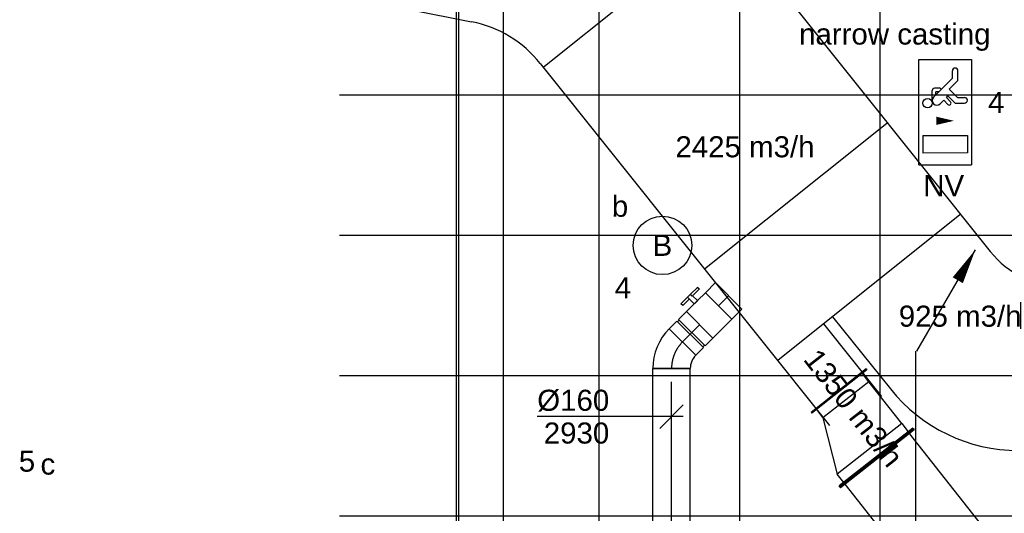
# Model space of a CAD drawing. Extents: x -132501 to 411300, y -42818 to 427495.
# Tile 57 of 256: x 12132 to 16337, y 15925 to 18034. Entities that reach past the tile are written whole.
import ezdxf
from ezdxf.enums import TextEntityAlignment as Align

# ---------------------------------------------------------------- set-up
doc = ezdxf.new("R2010")
doc.units = 0
doc.header["$LTSCALE"] = 50
doc.linetypes.add('CENTER2', pattern=[28.575000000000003, 19.05, -3.175, 3.175, -3.175])
doc.layers.get('0').update_dxf_attribs({"linetype": 'CONTINUOUS'})
for name, color, linetype in [('45 Plafond 2D arcering', 7, 'CONTINUOUS'), ('57LB', 6, 'CONTINUOUS'), ('EL6131--', 2, 'CONTINUOUS'), ('EL6222--', 3, 'CONTINUOUS'), ('EL6311--', 3, 'CONTINUOUS'), ('EL6350--', 3, 'CONTINUOUS'), ('EL6441--', 3, 'CONTINUOUS'), ('EM6131--', 1, 'CONTINUOUS'), ('WL524---', 90, 'CONTINUOUS'), ('WL570---_TOEVOER', 3, 'CONTINUOUS'), ('WL570---_TOEVOER_HL', 8, 'CONTINUOUS'), ('WM570---_TOEVOER', 1, 'CONTINUOUS'), ('WM570---_TOEVOER_PR', 1, 'CONTINUOUS')]:
    doc.layers.add(name, color=color, linetype=linetype)
doc.styles.add('BURO-018', font='ARIAL.TTF', dxfattribs={"height": 63})

# ---------------------------------------------------------------- blocks, each defined once
blk = doc.blocks.new('1115B3A')
at = {"color": 0, "linetype": 'Continuous'}
blk.add_circle((0, 0), 2.5, dxfattribs=at)
at = {"color": 0, "linetype": 'Continuous', "style": 'BURO-018'}
for tag, p in [('E_GKAST', (0, 8)), ('E_GROEP', (0, 5)), ('E_SGROEP', (4.5, 5)), ('E_ARMCODE', (0, 0)), ('E_SLET', (4.5, -1))]:
    blk.add_attdef(tag, text='', height=1.8, dxfattribs=at).set_placement(p, align=Align.MIDDLE)
blk = doc.blocks.new('1115C2J')
at = {"color": 0, "linetype": 'Continuous'}
for p, q in [((-4.5, 5.5), (4.5, 5.5)), ((-4.5, 1), (-4.5, 5.5)), ((2, 5.150000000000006), (3.5, 5.150000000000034)), ((2, 1.349999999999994), (2, 5.150000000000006)), ((3.5, 5.150000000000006), (3.5, 1.349999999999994)), ((4.5, 1), (4.5, 5.5)), ((-2.681177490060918, 4.349999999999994), (-3.52000000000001, 4.349999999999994)), ((-1.939999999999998, 3.608822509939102), (-2.681177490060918, 4.349999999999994)), ((-1.239999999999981, 4.30882250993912), (-1.939999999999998, 3.608822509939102)), ((-1.239999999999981, 4.30882250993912), (-1.240000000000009, 4.909999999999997)), ((-0.7599999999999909, 4.110000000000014), (-0.7599999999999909, 4.909999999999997)), ((-2.879999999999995, 3.870000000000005), (-3.52000000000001, 3.870000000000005)), ((-1.270913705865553, 2.260913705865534), (-2.879999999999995, 3.870000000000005)), ((-1.374314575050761, 3.495685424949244), (-0.7599999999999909, 4.110000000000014)), ((-1.232893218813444, 3.354264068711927), (-1.374314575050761, 3.495685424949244)), ((-0.8723044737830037, 3.714852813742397), (-1.232893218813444, 3.354264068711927)), ((-0.6460303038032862, 3.488578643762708), (-1.006619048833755, 3.127989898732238)), ((-1.939999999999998, 2.930000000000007), (-2.04000000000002, 2.830000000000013)), ((-2.04000000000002, 2.830000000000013), (-2.04000000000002, 2.343756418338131)), ((-1.713725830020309, 2.703725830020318), (-1.719999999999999, 2.697451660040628)), ((-1.719999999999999, 2.697451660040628), (-1.719999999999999, 2.463756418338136)), ((-0.7052282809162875, 2.82659913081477), (-1.006619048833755, 3.127989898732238)), ((-0.9880709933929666, 2.143756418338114), (-1.840000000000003, 2.143756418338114)), ((-1.473756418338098, 2.463756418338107), (-1.719999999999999, 2.463756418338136)), ((4.5, 1), (-4.5, 1)), ((2, 1.349999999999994), (3.5, 1.349999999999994))]:
    blk.add_line(p, q, dxfattribs=at)
blk.add_lwpolyline([(0.75, 4, 0, 0.7, 0), (0.75, 2.499999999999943, 0.7, 0.7, 0)], format="xyseb", dxfattribs=at)
blk.add_circle((-0.7599999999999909, 1.75), 0.4, dxfattribs=at)
for centre, radius, start, end in [((-1, 4.909999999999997), 0.2399999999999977, 0, 180), ((-3.52000000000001, 4.110000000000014), 0.2399999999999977, 90, 270), ((-0.7591673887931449, 3.601715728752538), 0.1599999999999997, 315.0000000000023, 134.9999999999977), ((-0.9880709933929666, 2.543756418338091), 0.3999999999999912, 225.0000000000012, 45), ((-1.840000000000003, 2.343756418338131), 0.2, 180, 270)]:
    blk.add_arc(centre, radius, start, end, dxfattribs=at)
at = {"color": 0, "linetype": 'Continuous', "style": 'BURO-018'}
for tag, p in [('E_GKAST', (0, 15.16666666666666)), ('E_GROEP', (0, 12.16666666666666)), ('E_SGROEP', (4.5, 12.16666666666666)), ('E_ARMCODE', (0, 8))]:
    blk.add_attdef(tag, text='', height=1.8, dxfattribs=at).set_placement(p, align=Align.MIDDLE)
blk = doc.blocks.new('E00105')
at = {"color": 0, "linetype": 'Continuous'}
blk.add_line((0, 0), (5, 8.660254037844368), dxfattribs=at)
blk.add_lwpolyline([(5, 8.66025403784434, 0, 1, 0), (3.5, 6.062177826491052, 1, 1, 0)], format="xyseb", dxfattribs=at)
blk = doc.blocks.new('*U1447')
at = {"color": 0, "ltscale": 10}
for p, q in [((0, 100, -2730), (5846.086306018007, 99.99999999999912, -2730)), ((0, -100, -2730), (5846.086306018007, -100.0000000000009, -2730))]:
    blk.add_line(p, q, dxfattribs=at)
at = {"layer": 'EM6131--', "color": 1, "style": 'BURO-018'}
blk.add_attdef('POSNR', text='', height=90, dxfattribs=at).set_placement((0, 0), align=Align.MIDDLE)
blk = doc.blocks.new('*U1509')
at = {"color": 0, "ltscale": 10}
for p, q in [((-66.29999999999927, -80.00000000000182, -2930), (-66.29999999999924, 79.99999999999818, -2930)), ((103.4497220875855, 9.687362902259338, -2930), (-9.68736290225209, -103.4497220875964, -2930))]:
    blk.add_line(p, q, dxfattribs=at)
for centre, radius, start, end in [((-66.30000000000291, -160.06235918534, -2930), 240.0623591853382, 45.00000000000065, 89.99999999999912), ((-66.30000000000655, -160.06235918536, -2930), 80.06235918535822, 45.00000000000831, 89.99999999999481)]:
    blk.add_arc(centre, radius, start, end, dxfattribs=at)
at = {"layer": 'WL570---_TOEVOER_HL', "linetype": 'CENTER2'}
blk.add_arc((-66.29999999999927, -160.0623591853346, -2930), 160.0623591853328, 45, 90, dxfattribs=at)
at = {"layer": 'WM570---_TOEVOER_PR', "color": 1, "style": 'BURO-018'}
blk.add_attdef('POSNR', text='', height=90, dxfattribs=at).set_placement((0, 0), align=Align.MIDDLE)
blk = doc.blocks.new('*U1510')
at = {"color": 0, "ltscale": 10}
for p, q in [((-51.69999999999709, 80.00000000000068, -2930), (-4.999999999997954, 79.99999999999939, -2930)), ((-51.69999999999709, 80.00000000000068, -2930), (-51.70000000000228, -80.0000000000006, -2930)), ((-5, 79.99999999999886, -2930), (-5.000000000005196, -80.00000000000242, -2930)), ((-5.000000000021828, 75.99999999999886, -2930), (4.999999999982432, 76.00000000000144, -2930)), ((5.000000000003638, 80.0000000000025, -2930), (51.70000000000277, 80.00000000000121, -2930)), ((5.000000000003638, 80.0000000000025, -2930), (4.999999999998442, -79.99999999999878, -2930)), ((51.70000000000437, 80.00000000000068, -2930), (51.69999999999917, -80.0000000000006, -2930)), ((-51.70000000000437, -80.00000000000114, -2930), (-5.00000000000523, -80.00000000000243, -2930)), ((-4.999999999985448, -76.00000000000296, -2930), (5.000000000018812, -76.00000000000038, -2930)), ((5, -79.99999999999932, -2930), (51.69999999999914, -80.00000000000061, -2930))]:
    blk.add_line(p, q, dxfattribs=at)
at = {"layer": 'WL570---_TOEVOER_HL', "linetype": 'CENTER2'}
blk.add_line((-51.70000000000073, 6.821210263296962e-13, -2930), (51.70000000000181, 6.591616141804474e-13, -2930), dxfattribs=at)
at = {"layer": 'WM570---_TOEVOER_PR', "color": 1, "style": 'BURO-018'}
blk.add_attdef('POSNR', text='', height=90, dxfattribs=at).set_placement((0, 0), align=Align.MIDDLE)
blk = doc.blocks.new('*U1511')
at = {"color": 2, "ltscale": 10}
for p, q in [((-9.54166666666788, 120.0000000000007, -2930.000000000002), (-50.24662103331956, 119.9999999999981, -2930.000000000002)), ((-50.24662103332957, 109.333333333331, -2930.000000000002), (-50.24662103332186, 119.9999999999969, -2930.000000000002)), ((-50.24662103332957, 109.333333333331, -2930.000000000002), (-9.541666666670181, 109.333333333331, -2930.000000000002)), ((-9.54166666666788, 79.99999999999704, -2930.000000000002), (-9.54166666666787, 119.9999999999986, -2930.000000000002)), ((-9.54166666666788, 120.0000000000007, -2930.000000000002), (7.515583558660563, 119.9999999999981, -2930.000000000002)), ((7.515583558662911, 109.3333333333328, -2930.000000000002), (7.515583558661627, 119.9999999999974, -2930.000000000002)), ((48.91328769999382, 119.9999999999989, -2930.000000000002), (7.515583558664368, 119.9999999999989, -2930.000000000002)), ((7.515583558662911, 109.3333333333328, -2930.000000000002), (48.91328769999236, 109.3333333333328, -2930.000000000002)), ((9.541666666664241, 79.99999999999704, -2930.000000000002), (9.541666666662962, 109.3333333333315, -2930.000000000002)), ((48.91328769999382, 119.9999999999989, -2930.000000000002), (50.24662103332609, 120.0000000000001, -2930.000000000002)), ((48.91328769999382, 109.333333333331, -2930.000000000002), (48.91328769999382, 119.9999999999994, -2930.000000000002)), ((50.24662103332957, 109.3333333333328, -2930.000000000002), (48.91328769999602, 109.3333333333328, -2930.000000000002)), ((50.24662103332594, 120.0000000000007, -2930.000000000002), (50.24662103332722, 109.3333333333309, -2930.000000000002)), ((-57.25, 79.99999999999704, -2930.000000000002), (-9.541666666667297, 79.99999999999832, -2930.000000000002)), ((-57.25, -79.99999999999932, -2930.000000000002), (-57.25000000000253, 79.9999999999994, -2930.000000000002)), ((9.541666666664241, 79.99999999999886, -2930.000000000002), (57.24999999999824, 79.99999999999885, -2930.000000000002)), ((57.24999999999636, 79.99999999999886, -2930.000000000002), (57.24999999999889, -79.99999999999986, -2930.000000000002)), ((-57.25, -79.99999999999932, -2930.000000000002), (57.24999999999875, -80.00000000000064, -2930.000000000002))]:
    blk.add_line(p, q, dxfattribs=at)
blk.add_spline([(9.492711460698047, 79.99417583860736, -2930.000000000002), (9.34634818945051, 79.97693931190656, -2930.000000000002), (9.104078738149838, 79.94898902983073, -2930.000000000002), (8.768389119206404, 79.91145878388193, -2930.000000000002), (8.342723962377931, 79.86587281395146, -2930.000000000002), (7.831451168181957, 79.81408537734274, -2930.000000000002), (7.239817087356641, 79.75820677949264, -2930.000000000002), (6.573892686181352, 79.70051858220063, -2930.000000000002), (5.840511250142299, 79.64338119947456, -2930.000000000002), (5.047198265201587, 79.589137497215, -2930.000000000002), (4.202094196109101, 79.54001629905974, -2930.000000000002), (3.313870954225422, 79.49803983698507, -2930.000000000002), (2.39164291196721, 79.46493914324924, -2930.000000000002), (1.444873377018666, 79.44208114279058, -2930.000000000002), (0.4832774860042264, 79.4304107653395, -2930.000000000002), (-0.4832774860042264, 79.4304107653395, -2930.000000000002), (-1.444873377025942, 79.44208114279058, -2930.000000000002), (-2.391642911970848, 79.46493914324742, -2930.000000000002), (-3.31387095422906, 79.49803983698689, -2930.000000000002), (-4.202094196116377, 79.54001629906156, -2930.000000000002), (-5.047198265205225, 79.58913749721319, -2930.000000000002), (-5.840511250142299, 79.64338119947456, -2930.000000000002), (-6.573892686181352, 79.70051858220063, -2930.000000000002), (-7.239817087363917, 79.75820677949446, -2930.000000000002), (-7.831451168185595, 79.81408537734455, -2930.000000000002), (-8.34272396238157, 79.86587281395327, -2930.000000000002), (-8.76838911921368, 79.91145878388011, -2930.000000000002), (-9.104078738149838, 79.94898902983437, -2930.000000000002), (-9.34634818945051, 79.97693931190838, -2930.000000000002), (-9.492711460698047, 79.99417583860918, -2930.000000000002), (-9.54166666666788, 79.99999999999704, -2930.000000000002)], degree=3, dxfattribs=at)
at = {"layer": 'WL570---_TOEVOER', "color": 1, "style": 'BURO-018'}
blk.add_attdef('I', text='', height=90, dxfattribs=at).set_placement((0, 0), align=Align.MIDDLE)
at = {"layer": 'WM570---_TOEVOER_PR', "color": 1, "style": 'BURO-018'}
blk.add_attdef('POSNR', text='', height=90, dxfattribs=at).set_placement((0, 0), align=Align.MIDDLE)
blk = doc.blocks.new('*U1512')
at = {"color": 0, "ltscale": 10}
for p, q in [((-3.637978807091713e-12, 79.99999999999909, -2930.000000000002), (60.71821786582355, 79.99999999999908, -2930.000000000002)), ((60.71821786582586, 79.99999999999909, -2930.000000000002), (60.71821786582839, -79.99999999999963, -2930.000000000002)), ((0, -80.00000000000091, -2930.000000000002), (60.71821786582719, -80.00000000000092, -2930.000000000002))]:
    blk.add_line(p, q, dxfattribs=at)
at = {"layer": 'WL570---_TOEVOER_HL', "linetype": 'CENTER2'}
blk.add_line((0, -9.094947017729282e-13, -2930.000000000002), (60.71821786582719, -9.229768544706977e-13, -2930.000000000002), dxfattribs=at)
at = {"layer": 'WM570---_TOEVOER_PR', "color": 1, "style": 'BURO-018'}
blk.add_attdef('POSNR', text='', height=90, dxfattribs=at).set_placement((0, 0), align=Align.MIDDLE)
blk = doc.blocks.new('*U1513')
at = {"color": 0, "ltscale": 10}
for p, q in [((0, 79.99999999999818, -2930), (1009.03737682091, 79.999999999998, -2930)), ((-1.818989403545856e-12, -80.00000000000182, -2930), (-1.78959788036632e-12, 79.99999999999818, -2930)), ((1009.037376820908, 79.99999999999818, -2930), (1009.037376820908, -80.00000000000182, -2930)), ((-1.818989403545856e-12, -80.00000000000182, -2930), (1009.037376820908, -80.000000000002, -2930))]:
    blk.add_line(p, q, dxfattribs=at)
at = {"layer": 'WL570---_TOEVOER_HL', "linetype": 'CENTER2'}
blk.add_line((-1.818989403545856e-12, -1.818989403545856e-12, -2930), (1009.037376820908, -2.004346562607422e-12, -2930), dxfattribs=at)
at = {"layer": 'WM570---_TOEVOER_PR', "color": 1, "style": 'BURO-018'}
blk.add_attdef('POSNR', text='', height=90, dxfattribs=at).set_placement((0, 0), align=Align.MIDDLE)
blk = doc.blocks.new('*U1514')
at = {"layer": 'WM570---_TOEVOER', "color": 0, "ltscale": 10}
for p, q in [((-49.99999999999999, -49.99999999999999), (49.99999999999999, 49.99999999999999)), ((50, -6.123233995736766e-15), (-573.5197074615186, 7.02359073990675e-14))]:
    blk.add_line(p, q, dxfattribs=at)
at = {"layer": 'WM570---_TOEVOER', "color": 0, "style": 'BURO-018'}
for s, p in [('%%c160', (-573.5197074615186, 25.00000000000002)), ('2930', (-545.6479475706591, -115))]:
    blk.add_text(s, height=90, dxfattribs=at).set_placement(p)
blk = doc.blocks.new('*U1544')
at = {"color": 0, "ltscale": 10}
for p, q in [((-49.99999999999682, 200, -2945), (-44.9999999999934, 199.9999999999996, -2945)), ((-49.999999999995, -200, -2945), (-49.99999999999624, 200.0000000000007, -2945)), ((-44.99999999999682, -200, -2945), (-44.99999999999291, 200.0000000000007, -2945)), ((-44.99999999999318, 175, -2945), (1.556088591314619e-12, 174.9999999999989, -2945)), ((-2.273736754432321e-12, -175, -2945), (1.743050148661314e-13, 174.9999999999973, -2945)), ((226.5500000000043, 75, -2945), (6.821210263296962e-13, 174.9999999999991, -2945)), ((276.5500000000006, 99.99999999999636, -2945), (271.5500000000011, 99.99999999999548, -2945)), ((271.5500000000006, -200, -2945), (271.5500000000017, 99.99999999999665, -2945)), ((276.5499999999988, -200, -2945), (276.5499999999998, 99.99999999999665, -2945)), ((271.5500000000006, 75, -2945), (226.5500000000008, 75.00000000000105, -2945)), ((226.549999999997, -174.9999999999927, -2945), (226.5500000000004, 75.00000000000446, -2945)), ((-49.999999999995, -200, -2945), (-44.99999999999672, -200.0000000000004, -2945)), ((-2.273736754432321e-12, -175, -2945), (-44.99999999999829, -175.0000000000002, -2945)), ((1.364242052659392e-12, -175, -2945), (226.5500000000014, -174.9999999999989, -2945)), ((226.549999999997, -174.9999999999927, -2945), (271.5500000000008, -174.9999999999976, -2945)), ((276.5499999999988, -200, -2945), (271.5499999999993, -200.0000000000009, -2945))]:
    blk.add_line(p, q, dxfattribs=at)
at = {"layer": 'WM570---_TOEVOER_PR', "color": 1, "style": 'BURO-018'}
blk.add_attdef('POSNR', text='', height=90, dxfattribs=at).set_placement((0, 0), align=Align.MIDDLE)
blk = doc.blocks.new('*U1546')
at = {"color": 0, "ltscale": 10}
for p, q in [((2.273736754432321e-13, 200, -2945), (5.000000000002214, 200.0000000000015, -2945)), ((-1.591615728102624e-12, -199.9999999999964, -2945), (7.176481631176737e-13, 199.9999999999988, -2945)), ((5.000000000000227, -199.9999999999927, -2945), (5.000000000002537, 200.0000000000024, -2945)), ((5.000000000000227, 174.9999999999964, -2945), (1670.874515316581, 174.9999999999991, -2945)), ((1675.874515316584, 200, -2945), (1670.874515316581, 199.9999999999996, -2945)), ((1670.874515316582, -200.0000000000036, -2945), (1670.874515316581, 199.9999999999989, -2945)), ((1675.874515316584, -200, -2945), (1675.874515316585, 200.0000000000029, -2945)), ((-1.591615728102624e-12, -199.9999999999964, -2945), (5.000000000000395, -199.9999999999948, -2945)), ((5.000000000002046, -175, -2945), (1670.874515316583, -174.9999999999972, -2945)), ((1675.874515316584, -200, -2945), (1670.874515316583, -200.0000000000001, -2945))]:
    blk.add_line(p, q, dxfattribs=at)
at = {"layer": 'WM570---_TOEVOER_PR', "color": 1, "style": 'BURO-018'}
blk.add_attdef('POSNR', text='', height=90, dxfattribs=at).set_placement((0, 0), align=Align.MIDDLE)
blk = doc.blocks.new('GAFGHYHY')
at = {"layer": '45 Plafond 2D arcering', "linetype": 'Continuous'}
h = blk.add_hatch(dxfattribs=at)
h.set_pattern_fill('RASTER_600_0002', color=8, style=0, pattern_type=2)
h.set_pattern_definition([(0, (329606.6039655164, 263113.0164054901), (0, 600), []), (90, (329606.6039655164, 263113.0164054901), (-600, 0), [])])
h.paths.add_polyline_path([(314958.4484486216, 262579.1641033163), (311651.3856012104, 262579.1641033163), (311651.3856012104, 260865.8213427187), (318334.3856012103, 260865.8213427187), (318334.3856012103, 255497.548901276), (322319.3858894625, 254963.888382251), (325862.8856012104, 254725.6584581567), (325862.8856012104, 257249.2687077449), (333290.8856012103, 257249.2687077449), (333290.8856012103, 254942.5259475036), (336798.324696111, 255489.678399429), (340391.3464691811, 256042.0766862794), (347581.1320038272, 257147.4485607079), (347540.0042540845, 258187.0408377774), (344346.2374735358, 258187.0408377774), (344274.0276694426, 258060.1071111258, -0.2927741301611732), (338835.1502440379, 268360.9548132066), (333245.8043765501, 267502.245652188), (329585.4417988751, 267292.1290713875), (328865.1988823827, 267293.5379741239, 0.01313377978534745), (328865.6683573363, 267533.5375149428), (329496.8869935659, 267532.3027569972), (329497.1041820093, 270676.7641032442), (328743.0875005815, 270676.7641032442), (328743.0875005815, 270841.7641032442), (329497.1055634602, 270841.7641032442), (329497.1055634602, 272301.7641032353), (326028.5856012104, 272301.7641032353), (326028.5856012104, 270841.7641032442), (326783.0875005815, 270841.7641032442), (326783.0875005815, 270676.7641032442), (326008.5856012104, 270676.7641032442), (315530.2996312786, 270676.7641032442, -0.06356526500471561), (316101.1455684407, 268525.0756693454), (316090.0725138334, 268527.2530816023, -0.003566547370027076), (316103.7128682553, 268406.4108793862), (316579.7973396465, 268479.8951624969), (316533.0012536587, 268710.3932426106), (316693.973066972, 268745.3050008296, -0.1356799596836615), (316433.9819192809, 263929.0466205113), (316277.9569696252, 263980.9998569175), (316414.7757330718, 264431.9906666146), (314732.6044793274, 264431.9906666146, 0.01816797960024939)], flags=0)
h.paths.add_polyline_path([(325877.1581249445, 261732.8260382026, -51.8167411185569), (326135.6591064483, 261974.1158924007), (326121.4581252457, 261988.1989365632), (325864.0853531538, 261747.9621750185)], flags=0)
h.paths.add_polyline_path([(329466.0667907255, 263438.9307410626, -0.9999999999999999), (335716.0667907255, 263438.9307410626, -0.9999999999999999)], flags=0)
h.paths.add_polyline_path([(339101.6930176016, 258177.7519564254, -0.9999999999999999), (333851.6930176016, 258177.7519564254, -0.9999999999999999)], flags=0)

msp = doc.modelspace()

# ---------------------------------------------------------------- linework, layer by layer
at = {"layer": '57LB', "color": 1, "linetype": 'Continuous'}
for p, q in [((14366.01592991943, 17829.94033725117), (15148.82853431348, 18455.48736740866)), ((15835.21145809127, 17590.09210479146), (15057.14721204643, 16968.33949675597)), ((16147.34502801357, 17199.48663308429), (15369.28078196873, 16577.73402504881)), ((15603.64406499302, 16765.01416700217), (15850.42260554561, 16456.19429779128)), ((15564.58351782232, 16733.80081000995), (15812.31821692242, 16423.78439932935))]:
    msp.add_line(p, q, dxfattribs=at)
at = {"layer": 'EL6441--'}
msp.add_line((15959.46276671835, 14541.78556283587), (15959.46276671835, 16617.95317181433), dxfattribs=at)
at = {"layer": 'WL570---_TOEVOER'}
for p, q in [((10738.67040997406, 18687.13272436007), (14062.11672477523, 18025.17880816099)), ((15022.3256677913, 18613.79367154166), (16277.17073075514, 17043.47443974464)), ((14355.05223164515, 17846.94457941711), (15591.04249046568, 16300.22034148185))]:
    msp.add_line(p, q, dxfattribs=at)
for centre, radius, start, end in [((13964.44675993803, 17534.81100949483), 500, 38.62841766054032, 78.73541798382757), ((16589.65510812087, 17293.18129568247), 400, 218.6284176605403, 270), ((16397.27026593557, 16893.18129568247), 700, 218.6284176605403, 270)]:
    msp.add_arc(centre, radius, start, end, dxfattribs=at)

# ---------------------------------------------------------------- block references
at = {"layer": 'EL6131--', "rotation": 270}
msp.add_blockref('*U1447', (14096.58665380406, 18490.42188476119, 2730), dxfattribs=at)
at = {"layer": 'EL6311--'}
ref = msp.add_blockref('1115B3A', (14876.8891224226, 17069.77671002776), dxfattribs=dict(at, xscale=50.00000000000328, yscale=50.00000000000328, zscale=50, rotation=181.9948371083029))
ref.add_attrib('E_ARMCODE', 'B', dxfattribs={"layer": '0', "color": 1, "linetype": 'Continuous', "height": 90, "style": 'BURO-018'}).set_placement((14876.8891224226, 17069.77671002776), align=Align.MIDDLE)
ref.add_attrib('E_SLET', 'b', dxfattribs={"layer": '0', "color": 1, "linetype": 'Continuous', "height": 90, "style": 'BURO-018'}).set_placement((14695.90352571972, 17238.57900203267), align=Align.MIDDLE)
ref.add_attrib('E_GROEP', '4', dxfattribs={"layer": '0', "color": 1, "linetype": 'Continuous', "height": 90, "style": 'BURO-018'}).set_placement((14708.0868304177, 16888.7911133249), align=Align.MIDDLE)
ref = msp.add_blockref('1115B3A', (11967.76024575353, 16139.07923436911), dxfattribs=dict(at, xscale=50.00000000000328, yscale=50.00000000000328, zscale=50, rotation=181.9948371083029))
ref.add_attrib('E_ARMCODE', 'A1', dxfattribs={"layer": '0', "color": 1, "linetype": 'Continuous', "height": 90, "style": 'BURO-018'}).set_placement((11967.76024575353, 16139.07923436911), align=Align.MIDDLE)
ref.add_attrib('E_SLET', 'c', dxfattribs={"layer": '0', "color": 1, "linetype": 'Continuous', "height": 90, "style": 'BURO-018'}).set_placement((12252.40289744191, 16134.58243866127), align=Align.MIDDLE)
ref.add_attrib('E_GROEP', '5', dxfattribs={"layer": '0', "color": 1, "linetype": 'Continuous', "height": 90, "style": 'BURO-018'}).set_placement((12163.10384358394, 16147.07929375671), align=Align.MIDDLE)
at = {"layer": 'EL6350--'}
ref = msp.add_blockref('1115C2J', (15921.71345179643, 17639.25405452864), dxfattribs=dict(at, xscale=49.99999999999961, yscale=49.99999999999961, zscale=49.99999999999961, rotation=270.0487874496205))
ref.add_attrib('E_ARMCODE', 'NV', dxfattribs={"layer": '0', "color": 1, "linetype": 'Continuous', "height": 89.99999999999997, "style": 'BURO-018'}).set_placement((16078.12676806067, 17324.84411029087), align=Align.MIDDLE)
ref.add_attrib('E_GROEP', '4', dxfattribs={"layer": '0', "color": 1, "linetype": 'Continuous', "height": 89.99999999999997, "style": 'BURO-018'}).set_placement((16302.3624788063, 17680.65691865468), align=Align.MIDDLE)
at = {"layer": 'EM6131--', "xscale": 50, "yscale": 50, "zscale": 50}
msp.add_blockref('E00105', (15963.24726103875, 16617.66837197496), dxfattribs=at)
at = {"layer": 'WL524---'}
msp.add_blockref('GAFGHYHY', (-304837.0444749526, -242743.8149120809), dxfattribs=at)
at = {"layer": 'WL570---_TOEVOER'}
for name, p, rotation in [('*U1512', (15116.74074783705, 16810.97785528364, 2930.000000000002), 45), ('*U1511', (15076.25888461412, 16770.49599206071, 2930.000000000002), 45), ('*U1510', (14999.21960080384, 16693.45670825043, 2930), 45), ('*U1509', (14915.78100062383, 16610.01810807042, 2930), 90), ('*U1513', (14915.78100062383, 15534.68073124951, 2930), 90), ('*U1544', (15761.09474213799, 16200.75364163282, 2945), 128.1953808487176), ('*U1546', (16828.28068496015, 14844.37721671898, 2945), 128.1953808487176)]:
    msp.add_blockref(name, p, dxfattribs=dict(at, rotation=rotation))
at = {"layer": 'WM570---_TOEVOER'}
msp.add_blockref('*U1514', (14915.78100062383, 16337.82480802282, 2930), dxfattribs=at)

# ---------------------------------------------------------------- texts
at = {"layer": 'EL6222--', "color": 1, "style": 'BURO-018'}
msp.add_text('narrow casting', height=90, dxfattribs=at).set_placement((15460.45889818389, 17927.66876152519))
at = {"layer": 'WM570---_TOEVOER', "style": 'BURO-018'}
for s, p in [('2425 m3/h', (14932.37196790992, 17445.97816559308)), ('925 m3/h', (15886.32443324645, 16722.22400987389))]:
    msp.add_text(s, height=90, dxfattribs=at).set_placement(p)
msp.add_text('1350 m3/h', height=90, rotation=307.9870813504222, dxfattribs=at).set_placement((15475.063137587, 16581.66924594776))

doc.saveas('drawing.dxf')
